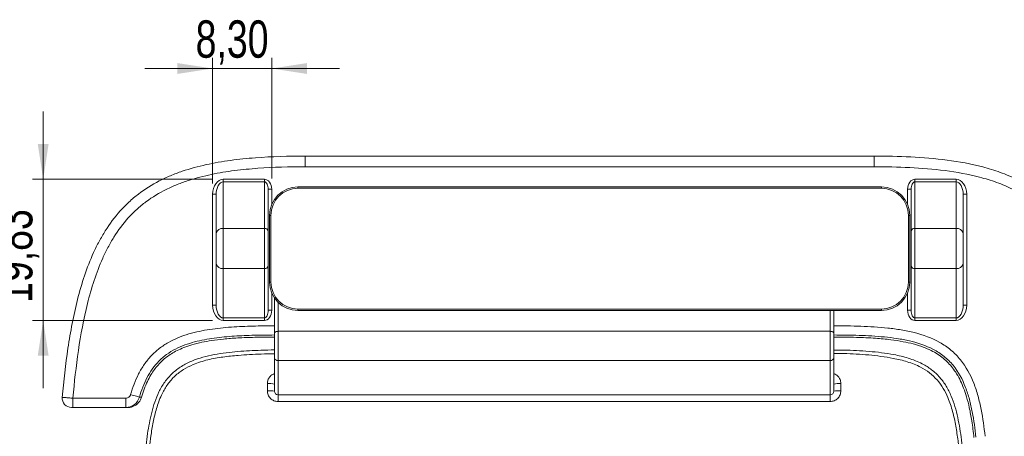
# Model space of a CAD drawing. Header units: millimetres. Extents: x 0 to 420, y 0 to 297.
# Tile 10 of 12: x 278 to 370, y 157 to 196. Entities that reach past the tile are written whole.
import ezdxf

# ---------------------------------------------------------------- set-up
doc = ezdxf.new("R2010")
doc.units = ezdxf.units.MM
doc.styles.add('SLDTEXTSTYLE0', font='TXT', dxfattribs={"width": 0.75})
doc.dimstyles.new('SLDDIMSTYLE1', dxfattribs={"dimtxt": 3.5, "dimasz": 3.302, "dimexe": 0, "dimexo": 0.0625, "dimgap": 0.875, "dimtad": 1, "dimlfac": 1.5, "dimrnd": 1e-09, "dimzin": 12, "dimdsep": 46, "dimtxsty": 'SLDTEXTSTYLE0', "dimsah": 1, "dimcen": 0.09, "dimadec": 0, "dimazin": 3, "dimtfac": 1, "dimtmove": 0, "dimatfit": 0, "dimfxl": 0, "dimfrac": 2, "dimtolj": 1, "dimtzin": 12, "dimarcsym": 0})

# ---------------------------------------------------------------- blocks, each defined once
blk = doc.blocks.new('_D_15')
at = {"color": 7, "linetype": 'Continuous', "lineweight": 0}
for p, q in [((296.127, 180.633), (296.127, 192.41)), ((301.661, 181.099), (301.661, 192.41)), ((296.127, 191.41), (289.777, 191.41)), ((296.127, 191.41), (301.661, 191.41)), ((301.661, 191.41), (308.011, 191.41))]:
    blk.add_line(p, q, dxfattribs=at)
for points in [[(296.127, 191.41), (292.825, 191.918), (292.825, 190.902)], [(301.661, 191.41), (304.963, 190.902), (304.963, 191.918)]]:
    blk.add_solid(points, dxfattribs=at)
at = {"color": 7, "linetype": 'Continuous', "lineweight": 0, "insert": (294.535, 195.922), "char_height": 3.5, "attachment_point": 1, "style": 'SLDTEXTSTYLE0'}
blk.add_mtext('8,30', dxfattribs=at)
blk = doc.blocks.new('_D_16')
at = {"color": 7, "linetype": 'Continuous', "lineweight": 0}
for p, q in [((280.249, 181.03), (280.249, 187.38)), ((296.127, 181.03), (279.249, 181.03)), ((280.249, 181.03), (280.249, 167.807)), ((296.127, 167.807), (279.249, 167.807)), ((280.249, 167.807), (280.249, 161.457))]:
    blk.add_line(p, q, dxfattribs=at)
for points in [[(280.249, 181.03), (280.757, 184.332), (279.741, 184.332)], [(280.249, 167.807), (279.741, 164.505), (280.757, 164.505)]]:
    blk.add_solid(points, dxfattribs=at)
at = {"color": 7, "linetype": 'Continuous', "lineweight": 0, "insert": (275.737, 169.447), "char_height": 3.5, "attachment_point": 1, "rotation": 90, "style": 'SLDTEXTSTYLE0'}
blk.add_mtext('19,83', dxfattribs=at)

msp = doc.modelspace()

# ---------------------------------------------------------------- linework, layer by layer
at = {"color": 7, "linetype": 'Continuous', "lineweight": 15}
for p, q in [((304.79385678, 183.20418469), (304.79385678, 182.20418514)), ((304.79385678, 183.20418469), (358.12718893, 183.20418469)), ((358.12718893, 183.20418469), (358.12718893, 182.20418514)), ((358.12718893, 182.20418514), (304.79385678, 182.20418514)), ((297.12718948, 181.03037349), (297.12718948, 180.79183073)), ((297.12718948, 181.03037349), (300.99385703, 181.03037349)), ((300.99385703, 181.03037349), (300.99385703, 180.79183073)), ((361.92718868, 181.03037349), (361.92718868, 180.79183073)), ((361.92718868, 181.03037349), (365.79385623, 181.03037349)), ((365.79385623, 181.03037349), (365.79385623, 180.79183073)), ((297.12718948, 180.79183073), (297.12718948, 176.43606982)), ((300.99385703, 180.79183073), (297.12718948, 180.79183073)), ((300.99385703, 176.43606982), (300.99385703, 180.79183073)), ((301.32718856, 180.09879014), (301.32718856, 176.19752955)), ((301.32718856, 180.09879014), (301.66052257, 180.09879014)), ((304.12718877, 180.18585266), (304.12718877, 180.31918577)), ((304.12718877, 180.31918577), (358.79385694, 180.31918577)), ((358.79385694, 180.18585266), (304.12718877, 180.18585266)), ((358.79385694, 180.18585266), (358.79385694, 180.31918577)), ((361.26052315, 180.09879014), (361.59385715, 180.09879014)), ((361.59385715, 176.19752955), (361.59385715, 180.09879014)), ((361.92718868, 180.79183073), (361.92718868, 176.43606982)), ((365.79385623, 180.79183073), (361.92718868, 180.79183073)), ((365.79385623, 176.43606982), (365.79385623, 180.79183073)), ((296.12718994, 179.63299723), (296.46052395, 179.63299723)), ((296.12718994, 169.2390449), (296.12718994, 179.63299723)), ((296.46052395, 175.95898679), (296.46052395, 179.63299723)), ((366.46052176, 179.63299723), (366.46052176, 175.95898679)), ((366.46052176, 179.63299723), (366.79385577, 179.63299723)), ((366.79385577, 179.63299723), (366.79385577, 169.2390449)), ((301.46052166, 171.40294434), (301.46052166, 177.65251866)), ((301.46052166, 177.65251866), (301.59385725, 177.65251866)), ((301.59385725, 177.65251866), (301.59385725, 171.40294434)), ((361.32718846, 177.65251866), (361.46052405, 177.65251866)), ((361.32718846, 171.40294434), (361.32718846, 177.65251866)), ((361.46052405, 177.65251866), (361.46052405, 171.40294434)), ((297.12718948, 176.43606982), (297.12718948, 172.66511243)), ((297.12718948, 176.43606982), (300.99385703, 176.43606982)), ((300.99385703, 172.66511243), (300.99385703, 176.43606982)), ((361.92718868, 176.43606982), (361.92718868, 172.66511243)), ((361.92718868, 176.43606982), (365.79385623, 176.43606982)), ((365.79385623, 172.66511243), (365.79385623, 176.43606982)), ((296.46052395, 173.13076627), (296.46052395, 175.95898679)), ((301.32718856, 176.19752955), (301.32718856, 172.89793811)), ((361.59385715, 172.89793811), (361.59385715, 176.19752955)), ((366.46052176, 175.95898679), (366.46052176, 173.13076627)), ((296.46052395, 169.2390449), (296.46052395, 173.13076627)), ((297.12718948, 172.66511243), (300.99385703, 172.66511243)), ((297.12718948, 172.66511243), (297.12718948, 168.04019929)), ((300.99385703, 168.04019929), (300.99385703, 172.66511243)), ((301.32718856, 172.89793811), (301.32718856, 168.76182031)), ((361.59385715, 168.76182031), (361.59385715, 172.89793811)), ((361.92718868, 172.66511243), (365.79385623, 172.66511243)), ((361.92718868, 172.66511243), (361.92718868, 168.04019929)), ((365.79385623, 168.04019929), (365.79385623, 172.66511243)), ((366.46052176, 173.13076627), (366.46052176, 169.2390449)), ((301.46052166, 171.40294434), (301.59385725, 171.40294434)), ((361.32718846, 171.40294434), (361.46052405, 171.40294434)), ((301.92468042, 166.59750115), (301.92468042, 169.89959351)), ((296.12718994, 169.2390449), (296.46052395, 169.2390449)), ((304.12718877, 168.73627724), (304.12718877, 168.86961034)), ((304.12718877, 168.86961034), (358.79385694, 168.86961034)), ((358.79385694, 168.73627724), (358.79385694, 168.86961034)), ((366.46052176, 169.2390449), (366.79385577, 169.2390449)), ((297.12718948, 168.04019929), (300.99385703, 168.04019929)), ((297.12718948, 168.04019929), (297.12718948, 167.80737113)), ((300.99385703, 168.04019929), (300.99385703, 167.80737113)), ((301.32718856, 168.76182031), (301.66052257, 168.76182031)), ((358.79385694, 168.73627724), (304.12718877, 168.73627724)), ((354.33237478, 168.73627724), (354.33237478, 166.59750115)), ((361.26052315, 168.76182031), (361.59385715, 168.76182031)), ((361.92718868, 168.04019929), (365.79385623, 168.04019929)), ((361.92718868, 168.04019929), (361.92718868, 167.80737113)), ((365.79385623, 168.04019929), (365.79385623, 167.80737113)), ((300.99385703, 167.80737113), (297.12718948, 167.80737113)), ((365.79385623, 167.80737113), (361.92718868, 167.80737113)), ((301.92468042, 164.30694432), (301.92468042, 166.59750115)), ((302.25801194, 166.78869299), (302.25801194, 164.04002479)), ((302.25801194, 166.78869299), (353.99904077, 166.78869299)), ((353.99904077, 164.04002479), (353.99904077, 166.78869299)), ((354.33237478, 166.59750115), (354.33237478, 164.30694432)), ((301.92468042, 161.17038897), (301.92468042, 164.30694432)), ((354.33237478, 164.30694432), (354.33237478, 161.17038897)), ((353.99904077, 164.04002479), (302.25801194, 164.04002479)), ((302.25801194, 164.04002479), (302.25801194, 160.83250266)), ((353.99904077, 160.83250266), (353.99904077, 164.04002479)), ((301.2580124, 161.21742945), (301.2580124, 161.88743161)), ((354.99904031, 161.88743161), (354.99904031, 161.21742945)), ((302.25801194, 160.83250266), (353.99904077, 160.83250266)), ((302.25801194, 160.83250266), (302.25801194, 160.21314831)), ((353.99904077, 160.83250266), (353.99904077, 160.21314831)), ((282.89899453, 159.65648315), (288.16865111, 159.65751878)), ((282.8990442, 159.65663216), (282.89899453, 159.65656759)), ((288.16990281, 159.65767772), (288.16865111, 159.65768766)), ((353.99904077, 160.21314831), (302.25801194, 160.21314831))]:
    msp.add_line(p, q, dxfattribs=at)
at = {"color": 8, "linetype": 'Continuous', "lineweight": 15}
for p, q in [((301.66052257, 180.09879014), (301.66052257, 178.66576534)), ((361.26052315, 178.66576534), (361.26052315, 180.09879014)), ((301.66052257, 170.38969767), (301.66052257, 168.76182031)), ((361.26052315, 168.76182031), (361.26052315, 170.38969767)), ((302.25801194, 169.5010247), (302.25801194, 166.78869299)), ((353.99904077, 166.78869299), (353.99904077, 168.73627724)), ((354.33237478, 166.59750115), (354.33237478, 166.44387266)), ((282.900281, 159.65823528), (282.8990442, 159.65663216))]:
    msp.add_line(p, q, dxfattribs=at)
at = {"color": 7, "linetype": 'Continuous', "lineweight": 15, "flags": 128}
for points in [[(301.92468042, 166.59750115), (301.93108543, 166.63479876), (301.95005213, 166.67066585), (301.98085531, 166.7037216), (302.02231034, 166.73269442), (302.07282279, 166.75647171), (302.13045304, 166.77413952), (302.19298327, 166.78501985), (302.25801194, 166.78869299)], [(353.99904077, 166.78869299), (354.06407192, 166.78501985), (354.12660216, 166.77413952), (354.18422992, 166.75647171), (354.23474237, 166.73269442), (354.2761974, 166.7037216), (354.30700058, 166.67066585), (354.32596976, 166.63479876), (354.33237478, 166.59750115)], [(289.27112842, 160.62502013), (289.23975154, 160.63406017), (289.18223803, 160.65063398), (289.10046542, 160.67419645), (288.99713084, 160.70397269), (288.8756218, 160.73898545), (288.73993679, 160.77808237), (288.59453623, 160.81998071), (288.44419345, 160.86330212)], [(283.0341878, 159.65824521), (283.03419277, 159.67493079), (283.03419773, 159.72427101), (283.03420767, 159.80437221), (283.03422257, 159.91215355), (283.03423747, 160.04347748), (283.03425734, 160.19329748), (283.03427721, 160.35585673), (283.03430204, 160.52491165)], [(283.03430204, 160.52491165), (285.51318968, 160.52477629), (287.99207235, 160.52495014)], [(287.99216672, 159.65828246), (287.99216672, 159.67496059), (287.99215679, 159.72429461), (287.99215182, 159.80439207), (287.99213692, 159.91217466), (287.99212699, 160.04349983), (287.99210712, 160.19332356), (287.99209222, 160.35588902), (287.99207235, 160.52495014)]]:
    msp.add_lwpolyline(points, dxfattribs=at)
at = {"color": 7, "linetype": 'Continuous', "lineweight": 15}
for centre, radius, start, end in [((304.12718952, 177.65251947), 2.66666667, 90, 180), ((304.12718952, 177.65251947), 2.53333333, 90, 180), ((358.79385619, 177.65251947), 2.66666667, 0, 90), ((358.79385619, 177.65251947), 2.53333333, 0, 90), ((297.04587205, 175.84536751), 0.59627321, 82.1617977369, 169.015173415), ((301.03451605, 176.14072032), 0.29813501, 10.9848056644, 97.8383034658), ((361.88652966, 176.14072032), 0.29813501, 82.1616965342, 169.0151943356), ((365.87517366, 175.84536751), 0.59627321, 10.984826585, 97.8382022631), ((297.04183206, 173.25295976), 0.5940121, 191.8709921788, 278.2618001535), ((301.03653651, 172.95903378), 0.29700386, 261.7379897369, 348.1291314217), ((361.8845092, 172.95903378), 0.29700386, 191.8708685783, 278.2620102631), ((365.87921365, 173.25295976), 0.5940121, 261.7381998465, 348.1290078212), ((304.12718952, 171.40294334), 2.66666667, 180, 270), ((304.12718952, 171.40294334), 2.53333333, 180, 270), ((358.79385619, 171.40294334), 2.53333333, 270, 0), ((358.79385619, 171.40294334), 2.66666667, 270, 0), ((302.22811176, 164.34427865), 0.30571953, 187.0144425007, 275.6126517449), ((354.02893971, 164.34428303), 0.30572377, 264.3876605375, 352.9848286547), ((301.42384658, 159.49816655), 2.39501325, 77.929490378, 93.9704196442), ((354.83320539, 159.49820326), 2.39497668, 86.0295020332, 102.0706180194), ((282.90029082, 160.5230873), 0.86666667, 174.9706061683, 269.8923917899), ((282.9004553, 160.52490734), 0.86667208, 174.9696497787, 269.98847677), ((301.42384768, 158.8200805), 2.40307789, 77.9706321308, 93.957099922), ((354.8332043, 158.82011734), 2.40304119, 86.0428220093, 102.0294759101)]:
    msp.add_arc(centre, radius, start, end, dxfattribs=at)
for centre, major_axis, ratio, start_param, end_param in [((297.12718952, 179.63299773), (0, 1.39737552), 0.7156272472, 0, 1.5707963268), ((300.99385619, 180.09878958), (0, 0.93158368), 0.7156272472, 4.7123889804, 6.2831853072), ((361.92718952, 180.09878958), (0, -0.93158368), 0.7156272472, 3.1415926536, 4.7123889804), ((365.79385619, 179.63299773), (0, -1.39737552), 0.7156272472, 1.5707963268, 3.1415926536), ((297.12718952, 179.63299773), (0, 1.15883311), 0.5752913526, 0, 1.5707963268), ((300.99385619, 180.09878958), (0, 0.69304127), 0.4809718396, 4.7123889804, 6.2831853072), ((361.92718952, 180.09878958), (0, 0.69304127), 0.4809718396, 0, 1.5707963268), ((365.79385619, 179.63299773), (0, 1.15883311), 0.5752913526, 4.7123889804, 6.2831853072), ((297.12718952, 169.23904613), (0, 1.43167533), 0.6984823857, 1.5707963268, 3.1415926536), ((297.12718952, 169.23904613), (0, 1.19884787), 0.5560894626, 1.5707963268, 3.1415926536), ((365.79385619, 169.23904613), (0, 1.19884787), 0.5560894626, 3.1415926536, 4.7123889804), ((365.79385619, 169.23904613), (0, -1.43167533), 0.6984823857, 0, 1.5707963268), ((300.99385619, 168.76182102), (0, 0.72162276), 0.4619218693, 3.1415926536, 4.7123889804), ((300.99385619, 168.76182102), (0, 0.95445022), 0.6984823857, 3.1415926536, 4.7123889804), ((361.92718952, 168.76182102), (0, -0.95445022), 0.6984823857, 4.7123889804, 6.2831853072), ((361.92718952, 168.76182102), (0, 0.72162276), 0.4619218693, 1.5707963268, 3.1415926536)]:
    msp.add_ellipse(centre, major_axis=major_axis, ratio=ratio, start_param=start_param, end_param=end_param, dxfattribs=at)
for points, knots in [([(282.03712245, 160.60090003), (282.1730054, 162.14451412), (282.34388212, 163.68436069), (282.68671344, 165.98481596), (282.81582159, 166.75115758), (283.11141774, 168.27398837), (283.27768865, 169.02978646), (283.65861382, 170.52666996), (283.87319732, 171.2677769), (284.36690229, 172.73036574), (284.64590274, 173.45188444), (285.13060535, 174.51403145), (285.30379356, 174.86549649), (285.67101321, 175.55096053), (285.86544807, 175.88596467), (286.48469092, 176.8653211), (286.94542486, 177.48402621), (287.72295561, 178.35038246), (287.99801312, 178.63020271), (288.57229347, 179.16119315), (288.86953087, 179.4108024), (289.79023807, 180.11401224), (290.44277207, 180.52188608), (291.47280594, 181.05309208), (291.82466952, 181.21675788), (292.54412519, 181.51934374), (292.91010506, 181.65751079), (294.01371277, 182.03391983), (294.76150106, 182.23629475), (296.27473421, 182.56988306), (297.04020067, 182.70100944), (298.58419671, 182.91061376), (299.35837537, 182.9884843), (301.68321494, 183.16373315), (303.2373992, 183.20418558), (304.79385619, 183.20418558)], [0, 0, 0, 0, 0.125, 0.125, 0.1875, 0.1875, 0.25, 0.25, 0.3125, 0.3125, 0.375, 0.375, 0.40625, 0.40625, 0.4375, 0.4375, 0.5, 0.5, 0.53125, 0.53125, 0.5625, 0.5625, 0.625, 0.625, 0.65625, 0.65625, 0.6875, 0.6875, 0.75, 0.75, 0.8125, 0.8125, 0.875, 0.875, 1, 1, 1, 1]), ([(358.12718952, 183.20418558), (359.26863971, 183.20418558), (360.40926886, 183.18193109), (362.6879264, 183.0669275), (363.82798224, 182.97407121), (366.08215366, 182.6785835), (367.19810325, 182.47643462), (368.8454189, 182.04321541), (369.39004143, 181.87690904), (370.19842385, 181.58567212), (370.46673709, 181.48143645), (370.99424514, 181.25984129), (371.25413286, 181.14225139), (372.02137908, 180.76766762), (372.51631096, 180.48884267), (373.23067867, 180.02136199), (373.46413143, 179.85733117), (373.92120555, 179.51199777), (374.14555291, 179.32999597), (375.22630001, 178.38879773), (375.96842152, 177.52987729), (376.76762296, 176.34509616), (376.92147292, 176.1019187), (377.21485882, 175.6089876), (377.35435888, 175.35941848), (377.75350166, 174.60235887), (377.99386066, 174.08654789), (378.43296294, 173.03696971), (378.63168755, 172.50319446), (378.99520396, 171.42100273), (379.1602488, 170.87142556), (379.60993301, 169.21901611), (379.85136627, 168.10897645), (380.25902437, 165.87802837), (380.4248552, 164.757063), (380.84480452, 161.38296075), (381.02333042, 159.11886126), (381.27815518, 154.57604263), (381.35258415, 152.30219088), (381.4440661, 147.75392448), (381.46052286, 145.47900972), (381.46052286, 143.20418558)], [0, 0, 0, 0, 0.0625, 0.0625, 0.125, 0.125, 0.1875, 0.1875, 0.21875, 0.21875, 0.234375, 0.234375, 0.25, 0.25, 0.28125, 0.28125, 0.296875, 0.296875, 0.3125, 0.3125, 0.375, 0.375, 0.390625, 0.390625, 0.40625, 0.40625, 0.4375, 0.4375, 0.46875, 0.46875, 0.5, 0.5, 0.5625, 0.5625, 0.625, 0.625, 0.75, 0.75, 0.875, 0.875, 1, 1, 1, 1]), ([(304.79385619, 182.20418558), (303.31388053, 182.20418558), (301.83910149, 182.16698681), (299.64116124, 182.00933881), (298.91092195, 181.93955627), (297.45702177, 181.7529014), (296.73334786, 181.63612218), (295.29513093, 181.33720258), (294.58056435, 181.15523083), (293.51847412, 180.81241117), (293.16608315, 180.68640482), (292.46526929, 180.40598763), (292.12130129, 180.25325305), (291.11631435, 179.75605253), (290.48000186, 179.37151948), (289.5840789, 178.70247218), (289.29517571, 178.46411304), (288.87715118, 178.0824192), (288.74006984, 177.95083763), (288.4742915, 177.68284497), (288.34522366, 177.54612561), (287.71815241, 176.84951123), (287.27493321, 176.25057757), (286.6813673, 175.30139589), (286.49539389, 174.97653509), (286.14466898, 174.31169097), (285.97974554, 173.97114223), (285.51900684, 172.94312134), (285.25432487, 172.24489507), (284.78591204, 170.82996226), (284.58232388, 170.11321245), (284.03967742, 167.94230976), (283.76706622, 166.46435229), (283.33006869, 163.5022253), (283.16568207, 162.0153431), (283.03430106, 160.52491179)], [0, 0, 0, 0, 0.125, 0.125, 0.1875, 0.1875, 0.25, 0.25, 0.3125, 0.3125, 0.34375, 0.34375, 0.375, 0.375, 0.4375, 0.4375, 0.46875, 0.46875, 0.484375, 0.484375, 0.5, 0.5, 0.5625, 0.5625, 0.59375, 0.59375, 0.625, 0.625, 0.6875, 0.6875, 0.75, 0.75, 0.875, 0.875, 1, 1, 1, 1]), ([(380.46052286, 143.20418558), (380.46052286, 145.41311818), (380.44494653, 147.62169649), (380.35915776, 152.03761037), (380.28949406, 154.24495842), (380.0524881, 158.65743275), (379.88675062, 160.85817895), (379.49969487, 164.13841909), (379.34716312, 165.2284463), (378.97332342, 167.39859611), (378.75238265, 168.4787716), (378.34193342, 170.08765241), (378.19137843, 170.62331247), (377.85831263, 171.68318473), (377.67619261, 172.20640874), (377.27333207, 173.23622608), (377.05261592, 173.74282988), (376.68526813, 174.48711551), (376.5567527, 174.73259851), (376.28608123, 175.21769062), (376.14353547, 175.45790444), (375.39714214, 176.63502164), (374.69893534, 177.48934379), (373.67010198, 178.4223546), (373.45564322, 178.60295559), (373.01596759, 178.94636879), (372.79103081, 179.10910448), (372.10174835, 179.5718498), (371.62292124, 179.84638136), (370.87937727, 180.213661), (370.6273154, 180.32867381), (370.11538742, 180.54496894), (369.85481324, 180.64648855), (369.06949503, 180.92958989), (368.54026863, 181.09044061), (366.93943016, 181.50840331), (365.85486948, 181.70195995), (363.66447911, 181.98467914), (362.5569874, 182.07323207), (360.3437174, 182.18295492), (359.23584427, 182.20418558), (358.12718952, 182.20418558)], [0, 0, 0, 0, 0.125, 0.125, 0.25, 0.25, 0.375, 0.375, 0.4375, 0.4375, 0.5, 0.5, 0.53125, 0.53125, 0.5625, 0.5625, 0.59375, 0.59375, 0.609375, 0.609375, 0.625, 0.625, 0.6875, 0.6875, 0.703125, 0.703125, 0.71875, 0.71875, 0.75, 0.75, 0.765625, 0.765625, 0.78125, 0.78125, 0.8125, 0.8125, 0.875, 0.875, 0.9375, 0.9375, 1, 1, 1, 1]), ([(288.44419239, 160.86330196), (288.63630691, 161.53001737), (288.8784173, 162.18168888), (289.35186557, 163.10587394), (289.52923324, 163.40555037), (289.91974484, 163.96988201), (290.13374113, 164.23631535), (290.48534489, 164.61026909), (290.60755406, 164.73071623), (290.86254184, 164.96273756), (290.99596847, 165.07472992), (291.40684343, 165.39408373), (291.69425508, 165.58332676), (292.29295468, 165.91995283), (292.60364537, 166.06838297), (293.24495936, 166.33029737), (293.57152967, 166.44191263), (294.55191412, 166.73033012), (295.21242161, 166.86444795), (296.54130965, 167.06649222), (297.20966904, 167.13459665), (298.55114453, 167.23081441), (299.22413841, 167.25995529), (300.57265672, 167.29696188), (301.24822631, 167.30444794), (301.92468575, 167.30445271)], [0, 0, 0, 0, 0.125, 0.125, 0.1875, 0.1875, 0.25, 0.25, 0.28125, 0.28125, 0.3125, 0.3125, 0.375, 0.375, 0.4375, 0.4375, 0.5, 0.5, 0.625, 0.625, 0.75, 0.75, 0.875, 0.875, 1, 1, 1, 1]), ([(354.332374, 167.30445271), (355.17857208, 167.30445271), (356.023919, 167.2930689), (357.71171398, 167.23153164), (358.55422821, 167.18226284), (359.81343563, 167.047321), (360.23242521, 166.99236018), (361.06821029, 166.85309446), (361.48672957, 166.76813706), (362.72064926, 166.4554768), (363.51578172, 166.17180809), (364.634325, 165.54330401), (364.98497074, 165.30276928), (365.47111285, 164.89726869), (365.62667639, 164.75431544), (365.92458966, 164.45254055), (366.06756029, 164.293006), (366.74238496, 163.46437536), (367.14138984, 162.72284115), (367.60797162, 161.53689477), (367.73964296, 161.13020832), (367.96708902, 160.30981427), (368.06353659, 159.89413155), (368.31278486, 158.64237751), (368.42850726, 157.79975855), (368.51735667, 156.95281574)], [0, 0, 0, 0, 0.125, 0.125, 0.25, 0.25, 0.3125, 0.3125, 0.375, 0.375, 0.5, 0.5, 0.5625, 0.5625, 0.59375, 0.59375, 0.625, 0.625, 0.75, 0.75, 0.8125, 0.8125, 0.875, 0.875, 1, 1, 1, 1]), ([(301.92468575, 166.44387247), (301.29424981, 166.44386802), (300.66457952, 166.43728509), (299.40744534, 166.40516127), (298.77994937, 166.37989617), (297.52862078, 166.29788993), (296.90489216, 166.24025515), (295.66388464, 166.06956867), (295.04656154, 165.95689674), (294.12924421, 165.71341792), (293.82490499, 165.61994376), (293.22039396, 165.39718854), (292.92296217, 165.26816797), (292.3528411, 164.97436671), (292.07848514, 164.80865003), (291.68712133, 164.52462089), (291.55927338, 164.4237421), (291.31416344, 164.21324574), (291.19696208, 164.1035108), (290.86070844, 163.76144096), (290.65706556, 163.51619168), (290.2873285, 162.99422412), (290.12028409, 162.71585545), (289.67560676, 161.85507212), (289.45033253, 161.24693599), (289.27112673, 160.62502025)], [0, 0, 0, 0, 0.125, 0.125, 0.25, 0.25, 0.375, 0.375, 0.5, 0.5, 0.5625, 0.5625, 0.625, 0.625, 0.6875, 0.6875, 0.71875, 0.71875, 0.75, 0.75, 0.8125, 0.8125, 0.875, 0.875, 1, 1, 1, 1]), ([(289.47167322, 160.60996251), (289.54947573, 160.86700275), (289.7030549, 161.37439025), (289.99913602, 162.07150854), (290.31899546, 162.68226008), (290.75158636, 163.34470887), (291.36849295, 164.04893757), (292.11411047, 164.61700945), (292.81118883, 165.00457604), (293.45108692, 165.28850053), (294.22850413, 165.55058366), (295.1047917, 165.76758229), (296.09391184, 165.94287118), (297.21395505, 166.08007801), (298.55966493, 166.1795459), (300.1555064, 166.24131749), (301.30620803, 166.24812686), (301.92468787, 166.25178676)], [0, 0, 0, 0, 0.0538307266, 0.1062597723, 0.1516237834, 0.191944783, 0.2647367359, 0.3381795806, 0.3786631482, 0.4245234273, 0.4783830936, 0.5429973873, 0.6053958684, 0.679755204, 0.7692173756, 0.8759588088, 1, 1, 1, 1]), ([(367.66147207, 156.86303867), (367.57826838, 157.65616461), (367.47063825, 158.44778502), (367.24160442, 159.62254815), (367.15331246, 160.01284998), (366.94505456, 160.78378801), (366.82499548, 161.16585812), (366.3966214, 162.28339412), (366.02898347, 162.98279664), (365.39195208, 163.75837132), (365.25685094, 163.90674274), (364.97425971, 164.18633741), (364.82619754, 164.31800349), (364.51730548, 164.56599285), (364.35660312, 164.68246939), (364.02231075, 164.89993559), (363.84790652, 165.00135489), (362.96354747, 165.46619339), (362.20989824, 165.71104315), (361.0442015, 165.98139719), (360.65163473, 166.05388754), (359.86695338, 166.17334723), (359.47369322, 166.22063652), (358.29203754, 166.33713227), (357.5016782, 166.3797682), (355.91864472, 166.43372046), (355.12588452, 166.44387247), (354.332374, 166.44387247)], [0, 0, 0, 0, 0.125, 0.125, 0.1875, 0.1875, 0.25, 0.25, 0.375, 0.375, 0.40625, 0.40625, 0.4375, 0.4375, 0.46875, 0.46875, 0.5, 0.5, 0.625, 0.625, 0.6875, 0.6875, 0.75, 0.75, 0.875, 0.875, 1, 1, 1, 1]), ([(354.33237478, 166.25178676), (355.04337506, 166.24704014), (356.34857459, 166.23832666), (358.13578658, 166.15663068), (359.5976255, 166.0226268), (360.77637393, 165.84426234), (361.78718624, 165.6185802), (362.66334688, 165.34708084), (363.42821133, 165.01749357), (364.05598235, 164.66410968), (364.75838515, 164.15471649), (365.36425971, 163.53301795), (365.87874829, 162.78762544), (366.22396541, 162.14635497), (366.5318564, 161.42392268), (366.80666464, 160.5954183), (367.06500989, 159.56960995), (367.30032586, 158.29833521), (367.41008716, 157.35929698), (367.47043554, 156.84299987)], [0, 0, 0, 0, 0.113505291, 0.2083642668, 0.2855306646, 0.3477653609, 0.3985510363, 0.4507578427, 0.4939538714, 0.5312743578, 0.5655256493, 0.6322361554, 0.6685148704, 0.7098932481, 0.7482674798, 0.7937627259, 0.8490971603, 0.9170313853, 1, 1, 1, 1]), ([(289.30406495, 126.05167748), (289.30335145, 129.2252772), (289.30231402, 133.83967505), (289.326153, 141.33054588), (289.37591512, 147.09756549), (289.55898139, 152.14726637), (289.75992103, 155.04016873), (289.99876526, 157.15034332), (290.31276026, 158.86442719), (290.69091575, 160.16811866), (291.08037297, 161.1350367), (291.61585661, 162.06264813), (292.3304342, 162.87944072), (293.20297448, 163.538081), (294.1738763, 164.02562646), (295.21158414, 164.37475863), (296.6516954, 164.7000225), (298.47069158, 164.91291448), (300.35762074, 165.01664442), (301.49934487, 165.03684321), (301.92468042, 165.04436802)], [0, 0, 0, 0, 0.20059640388, 0.29166615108, 0.47392202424, 0.56561473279, 0.61158404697, 0.65753631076, 0.70007522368, 0.72175329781, 0.74340658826, 0.7659406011, 0.78924003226, 0.81156881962, 0.83465688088, 0.85761856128, 0.88060851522, 0.92784827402, 0.97312074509, 1, 1, 1, 1]), ([(354.33237478, 165.03679575), (354.65285202, 165.03468944), (355.75687831, 165.02743331), (357.64159773, 164.93200773), (359.66089768, 164.69735213), (361.3354227, 164.30406736), (362.53073856, 163.83530501), (363.52449862, 163.21371724), (364.286226, 162.50673622), (364.89632551, 161.6610094), (365.35581656, 160.73104365), (365.70196176, 159.7414118), (366.04912466, 158.36946895), (366.35129971, 156.47367875), (366.5798339, 154.06369686), (366.76547265, 150.65030388), (366.88597816, 146.03196555), (366.93626889, 140.37843723), (366.95171683, 134.54877324), (366.95287507, 129.82885224), (366.95296145, 126.99593077), (366.95299024, 126.05167748)], [0, 0, 0, 0, 0.0202502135, 0.0697608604, 0.1191977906, 0.148462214, 0.1782727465, 0.1998836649, 0.2222239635, 0.2435641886, 0.2655240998, 0.2876735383, 0.3098438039, 0.3550759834, 0.4090862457, 0.4631154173, 0.5715256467, 0.7015690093, 0.8209547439, 0.9403216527, 1, 1, 1, 1]), ([(282.03712245, 160.60090003), (282.03712264, 160.60090224), (282.04357975, 160.60041274), (282.06888305, 160.59849022), (282.08803699, 160.59703378), (282.13803261, 160.5932303), (282.16863032, 160.59090183), (282.24093396, 160.58539784), (282.28300534, 160.58219448), (282.4208676, 160.57169452), (282.53201772, 160.56322529), (282.77178398, 160.5449445), (282.90263044, 160.53496283), (283.03430106, 160.52491179)], [0, 0, 0, 0, 0.125, 0.125, 0.25, 0.25, 0.375, 0.375, 0.5, 0.5, 0.75, 0.75, 1, 1, 1, 1]), ([(287.99207434, 160.52494954), (288.0937643, 160.52496032), (288.19362558, 160.55809088), (288.35607838, 160.67941967), (288.41603133, 160.76557164), (288.44419239, 160.86330196)], [0, 0, 0, 0, 0.5, 0.5, 1, 1, 1, 1]), ([(289.27112673, 160.62502025), (289.19173133, 160.34680937), (289.02294246, 160.10093666), (288.67846118, 159.84044469), (288.54926184, 159.77254256), (288.2795382, 159.68202157), (288.13637655, 159.65830012), (287.99216618, 159.65828289)], [0, 0, 0, 0, 0.5, 0.5, 0.75, 0.75, 1, 1, 1, 1]), ([(288.16989784, 159.65760322), (288.17285844, 159.65758214), (288.17891044, 159.65753906), (288.17794603, 159.65749154), (288.19644249, 159.65749792), (288.21044041, 159.65764764), (288.23551783, 159.65817389), (288.29366087, 159.66083921), (288.43388493, 159.6754837), (288.661291, 159.73189016), (288.93213505, 159.86919026), (289.16922896, 160.06877088), (289.34645337, 160.31561747), (289.44695914, 160.50196491), (289.46557676, 160.6099431), (289.46637337, 160.61456324)], [0, 0, 0, 0, 0.103248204, 0.2110584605, 0.2304312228, 0.2394722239, 0.2490613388, 0.2718582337, 0.3170131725, 0.4403034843, 0.5839958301, 0.7229482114, 0.8524544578, 0.9936868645, 1, 1, 1, 1]), ([(302.25801297, 160.213148), (302.1917574, 160.213148), (302.12662084, 160.21969292), (301.99849276, 160.24532867), (301.934828, 160.26473848), (301.81358102, 160.31533278), (301.75609803, 160.34628184), (301.64735133, 160.41937256), (301.59595413, 160.46185244), (301.45785382, 160.60090813), (301.38363578, 160.7128469), (301.28433022, 160.95390755), (301.25801297, 161.08527362), (301.25801297, 161.2174294)], [0, 0, 0, 0, 0.125, 0.125, 0.25, 0.25, 0.375, 0.375, 0.5, 0.5, 0.75, 0.75, 1, 1, 1, 1]), ([(301.92467964, 161.17038874), (301.92467964, 161.08381783), (301.95847085, 160.99777119), (302.07970158, 160.87154232), (302.1674349, 160.83250248), (302.25801297, 160.83250248)], [0, 0, 0, 0, 0.5, 0.5, 1, 1, 1, 1]), ([(354.99904067, 161.2174294), (354.99904067, 161.15134449), (354.99261407, 161.08634905), (354.96741714, 160.95845077), (354.94835139, 160.8949), (354.89847286, 160.77351446), (354.86793448, 160.7159166), (354.79574955, 160.60686099), (354.75366523, 160.55512557), (354.61558996, 160.41589511), (354.50413377, 160.34077216), (354.2632052, 160.23998459), (354.13156687, 160.213148), (353.99904067, 160.213148)], [0, 0, 0, 0, 0.125, 0.125, 0.25, 0.25, 0.375, 0.375, 0.5, 0.5, 0.75, 0.75, 1, 1, 1, 1]), ([(353.99904067, 160.83250248), (354.08961846, 160.83250248), (354.17746189, 160.87156416), (354.2988129, 160.99810358), (354.332374, 161.08382368), (354.332374, 161.17038874)], [0, 0, 0, 0, 0.5, 0.5, 1, 1, 1, 1]), ([(283.03418967, 159.65824515), (282.99891064, 159.65824969), (282.96430211, 159.65825133), (282.91488984, 159.65824869), (282.90029541, 159.65824418), (282.90028098, 159.65823542)], [0, 0, 0, 0, 0.5, 0.5, 1, 1, 1, 1]), ([(282.97996171, 159.65640271), (282.98009146, 159.65640254), (282.98022122, 159.65640238), (282.98035097, 159.65640221), (283.24329545, 159.65606798), (283.50607807, 159.65584656), (283.76905965, 159.65571516), (284.03216766, 159.65558369), (284.29551169, 159.65561847), (284.55941515, 159.65583683)], [0, 0, 0, 0, 0.0000006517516, 0.0000006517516, 0.0000006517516, 0.0013214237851, 0.0013214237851, 0.0013214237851, 0.00264283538, 0.00264283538, 0.00264283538, 0.00264283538]), ([(287.99216618, 159.65828289), (287.41438841, 159.65822168), (286.83661065, 159.65816032), (286.25883287, 159.65813214), (285.18395181, 159.65807973), (284.10907066, 159.65810709), (283.03418967, 159.65824515)], [0, 0, 0, 0, 0.0026000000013, 0.0026000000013, 0.0026000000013, 0.0074369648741, 0.0074369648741, 0.0074369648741, 0.0074369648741]), ([(284.55940144, 159.65583689), (284.68249613, 159.65593865), (284.81093601, 159.65602519), (285.07778353, 159.6560999), (285.21432466, 159.65608969), (285.35127233, 159.65608231)], [0, 0, 0, 0, 0.5, 0.5, 1, 1, 1, 1])]:
    msp.add_open_spline(points, degree=3, knots=knots, dxfattribs=at)
at = {"color": 8, "linetype": 'Continuous', "lineweight": 15}
for points, knots in [([(301.92468042, 164.68856058), (301.50513228, 164.68164576), (300.37276513, 164.66298255), (298.76122527, 164.56949638), (297.09391509, 164.40081949), (295.67442345, 164.14465082), (294.42878009, 163.75549247), (293.3909375, 163.23395211), (292.5669106, 162.62075449), (291.89233265, 161.8432375), (291.32492003, 160.8696881), (290.889406, 159.72221659), (290.57063915, 158.43706946), (290.26671149, 156.61737286), (290.01021662, 154.26493388), (289.85385433, 151.38296487), (289.71427109, 146.58532183), (289.65791794, 141.30911717), (289.63634996, 133.82628744), (289.63696857, 129.21643046), (289.637394, 126.04610445)], [0, 0, 0, 0, 0.02681852, 0.0723836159, 0.1031307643, 0.1338872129, 0.1644531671, 0.186191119, 0.2078869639, 0.2297188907, 0.251593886, 0.2797259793, 0.3080195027, 0.336302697, 0.3978659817, 0.4595016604, 0.5211402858, 0.7052674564, 0.7973042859, 1, 1, 1, 1]), ([(366.61965623, 126.0459604), (366.61965627, 126.10150789), (366.6196569, 127.04473168), (366.61956216, 129.87460415), (366.61787356, 134.53448364), (366.60490677, 140.35837142), (366.55126788, 145.43120093), (366.46897464, 149.75358007), (366.33048501, 153.15665293), (366.08103343, 155.87859352), (365.7873978, 157.91642178), (365.49691254, 159.27132541), (365.105017, 160.45880437), (364.61338958, 161.45542023), (364.04379532, 162.25357924), (363.32042281, 162.92105753), (362.38221529, 163.51320009), (361.2305455, 163.96455391), (359.59531947, 164.34369607), (357.60679671, 164.59670774), (355.74198568, 164.7057297), (354.64928948, 164.71200344), (354.33237478, 164.71382301)], [0, 0, 0, 0, 0.0035506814, 0.0602923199, 0.1809067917, 0.301552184, 0.4329385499, 0.5056673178, 0.5783918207, 0.6510407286, 0.6806380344, 0.7102423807, 0.7397112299, 0.7604789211, 0.781202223, 0.8021065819, 0.8230365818, 0.85182379, 0.8807002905, 0.930165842, 0.9797459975, 1, 1, 1, 1]), ([(301.2580124, 161.88743161), (301.26911035, 162.00144236), (301.29130675, 162.22946898), (301.46726757, 162.52845126), (301.68616697, 162.73971138), (301.85936576, 162.79893143), (301.92468042, 162.82126378)], [0, 0, 0, 0, 0.2777431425, 0.5554987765, 0.8323750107, 1, 1, 1, 1]), ([(354.33237478, 162.83485613), (354.43263553, 162.78824914), (354.63513138, 162.6941174), (354.85796893, 162.43492642), (354.98113326, 162.15369434), (354.99387244, 161.96427353), (354.99904031, 161.88743161)], [0, 0, 0, 0, 0.2667012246, 0.5386543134, 0.8128468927, 1, 1, 1, 1]), ([(288.16865111, 159.65768766), (288.17372574, 159.65767719), (288.18739717, 159.65764901), (288.06753671, 159.65803791), (287.99216672, 159.65828246)], [0, 0, 0, 0, 0.37118557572, 1, 1, 1, 1]), ([(288.16404665, 159.65774726), (288.16670395, 159.65771676), (288.17592658, 159.65761091), (288.17240775, 159.65764994), (288.16990281, 159.65767772)], [0, 0, 0, 0, 0.2881288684, 1, 1, 1, 1])]:
    msp.add_open_spline(points, degree=3, knots=knots, dxfattribs=at)
msp.add_open_spline([(289.27112673, 160.62502025), (289.44429473, 160.61858482), (289.50377203, 160.61538592), (289.44923721, 160.61794864)], degree=3, dxfattribs=at)
at = {"color": 7, "linetype": 'Continuous', "lineweight": 15}
msp.add_open_spline([(282.89827516, 159.65646777), (282.89831963, 159.65648912), (282.93080613, 159.6564654), (282.9798344, 159.65640305)], degree=3, dxfattribs=at)

# ---------------------------------------------------------------- dimensions: what is measured, and where the dimension line sits
at = {"color": 7, "linetype": 'Continuous', "lineweight": 0}
dim = msp.add_linear_dim(base=(301.66052286, 191.41010304), p1=(296.12718952, 179.63299773), p2=(301.66052286, 180.09878958), dimstyle='SLDDIMSTYLE1', dxfattribs=at)
dim.commit()
dim.dimension.update_dxf_attribs({"geometry": '_D_15', "text_midpoint": (299.06075707, 191.41010304), "dimtype": 160})
dim = msp.add_linear_dim(base=(280.24900063, 167.8073708), p1=(297.12718952, 181.03037326), p2=(297.12718952, 167.8073708), angle=90, dimstyle='SLDDIMSTYLE1', dxfattribs=at)
dim.commit()
dim.dimension.update_dxf_attribs({"geometry": '_D_16', "text_midpoint": (280.24900063, 175.2655249), "dimtype": 160})

doc.saveas('drawing.dxf')
